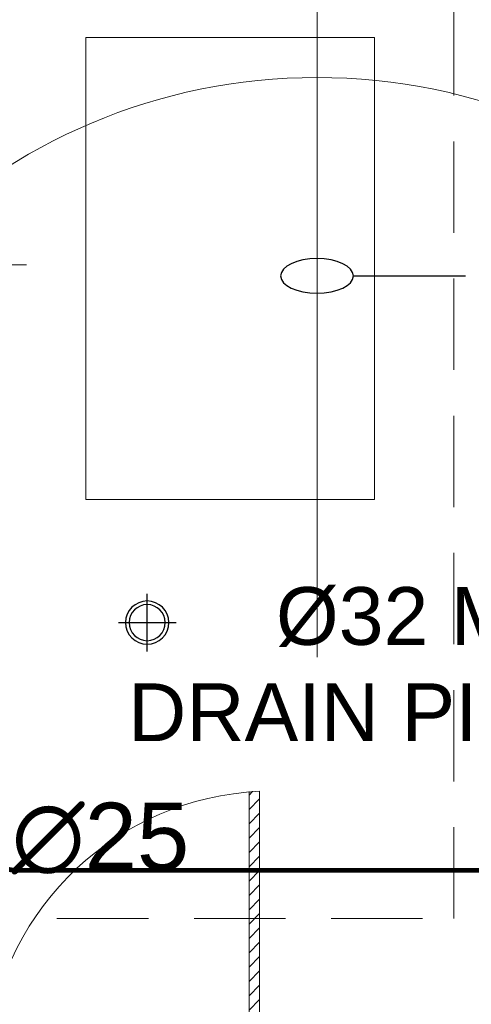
# Model space of a CAD drawing. Header units: inches. Extents: x 105152 to 158499, y 12149 to 30915.
# Tile 153 of 256: x 126315 to 126361, y 21439 to 21541. Entities that reach past the tile are written whole.
import ezdxf

# ---------------------------------------------------------------- set-up
doc = ezdxf.new("R2010")
doc.units = ezdxf.units.IN
doc.header["$MEASUREMENT"] = 0
doc.linetypes.add('HIDDEN', pattern=[0.375, 0.25, -0.125])
doc.layers.add('15w led', color=7, linetype='Continuous', true_color=0xe600e6)
for name, color, linetype, lineweight in [('AC DRAIN PIPE', 7, 'Continuous', 25), ('AR - PLAN', 251, 'Continuous', 5), ('BEAM', 173, 'Continuous', 5), ('COVERAGE ', 251, 'Continuous', 5), ('FIRE TEXT', 7, 'Continuous', 25), ('HVAC SERVICE', 1, 'Continuous', 35), ('HVAC TEXT PP', 104, 'Continuous', 20), ('L1', 5, 'Continuous', 20), ('PD_DOOR', 42, 'Continuous', 25), ('PD_FURNITURE_LOOSE', 20, 'Continuous', 18), ('PD_HATCH', 45, 'Continuous', 9), ('PP-SPRINKLER PIPE', 1, 'Continuous', 0), ('SH-SPRINKLAR', 1, 'Continuous', 0)]:
    doc.layers.add(name, color=color, linetype=linetype, lineweight=lineweight)
for name, color, linetype in [('PD_LIGHTING', 23, 'Continuous'), ('PP-HVAC CASSETTE', 5, 'Continuous'), ('PP-HVAC- CASSETTE', 5, 'Continuous'), ('PP-SPRINKLER', 1, 'Continuous')]:
    doc.layers.add(name, color=color, linetype=linetype)
doc.styles.get("Standard").update_dxf_attribs({"font": 'arial.ttf', "height": 6})
doc.styles.add('text Ht 200mm', font='arial.ttf')

# ---------------------------------------------------------------- blocks, each defined once
blk = doc.blocks.new('PP-CEILING PENDANT')
at = {"layer": 'COVERAGE ', "color": 8, "lineweight": 5}
blk.add_circle((0, 0), 1700, dxfattribs=at)
at = {"layer": 'SH-SPRINKLAR', "lineweight": -3}
for p, q in [((-16.9, 17), (-75.6, 75.8)), ((17.2, 16.7), (75.4, 75)), ((-16.6, 17.3), (-23.9, 28.9)), ((-0.4, 24), (-3.4, 37.3)), ((0.6, 24), (3.5, 37.3)), ((-24, 0.1), (-37.4, -2.9)), ((-24, 0.8), (-37.3, 3.8)), ((-17.1, 16.7), (-28.7, 24.1)), ((-1.5, 8.9), (-1.5, 23.9)), ((1.5, 8.9), (1.5, 23.9)), ((16.8, 17.2), (24.1, 28.7)), ((17.6, 16.3), (29.1, 23.7)), ((23.9, -0.1), (37.4, 2.9)), ((-17.5, -16.3), (-76.5, -75.3)), ((-17.8, -16.1), (-29.3, -23.4)), ((-17.3, -16.6), (-24.7, -28.2)), ((-1.5, -23.9), (-4.5, -37.2)), ((-1.5, -23.9), (-1.5, -8.9)), ((-0.6, -24), (2.3, -37.4)), ((1.5, -23.9), (1.5, -8.9)), ((15.8, -18), (23.1, -29.5)), ((16.2, -17.7), (74.6, -76.1)), ((16.6, -17.3), (28.2, -24.7)), ((23.9, -1.3), (37.3, -4.2))]:
    blk.add_line(p, q, dxfattribs=at)
for centre, major_axis, start_param, end_param in [((0, 0), (-26.5, 26.5), 5.588406, 6.189787), ((0, 0), (-26.5, 26.5), 4.798644, 5.40368), ((0, 0), (26.5, 26.5), 1.657505, 2.255676), ((0, 0), (0.02, 8.87), 5.497787, 11.780972), ((0, 0), (0.02, 6.56), 5.497787, 11.780972), ((0, 23.4), (1.12, 1.12), 5.863873, 8.273293), ((0, 0), (26.5, 26.5), 5.57395, 6.180955), ((0, 0), (-26.5, 26.5), 0.862204, 1.45951), ((0, 0), (-26.5, 26.5), 1.637496, 2.236801), ((0, -23.4), (1.12, 1.12), 2.722281, 5.131701), ((0, 0), (26.5, 26.5), 4.778634, 5.384791), ((0, 0), (-26.5, 26.5), 2.418515, 3.021492)]:
    blk.add_ellipse(centre, major_axis=major_axis, ratio=1, start_param=start_param, end_param=end_param, dxfattribs=at)
blk = doc.blocks.new('PP-SP ARROW')
at = {"color": 3}
blk.add_line((-31.48, 0), (-128.7, 0), dxfattribs=at)
blk.add_ellipse((0, 0), major_axis=(-31.48, 0), ratio=0.476486, dxfattribs=at)
blk = doc.blocks.new('cassette')
at = {"layer": 'L1', "color": 7, "lineweight": 9, "ltscale": 0.07}
blk.add_line((4490.0339, 584.4801), (4491.0477, 584.4801), dxfattribs=at)
blk = doc.blocks.new('I06T')
at = {"layer": 'L1', "xscale": 1000.200035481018, "yscale": 1000.200035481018, "zscale": 1000.200035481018, "rotation": 270}
blk.add_blockref('cassette', (-584597.8, 4491452.1), dxfattribs=at)
blk = doc.blocks.new('A$C43ED6433')
at = {"layer": 'PP-HVAC- CASSETTE', "xscale": 0.8843508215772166, "yscale": 0.8843508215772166, "zscale": 0.8843508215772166, "rotation": 180}
blk.add_blockref('I06T', (-2527.1, 10998.3), dxfattribs=at)
blk = doc.blocks.new('HVAC SERVICE')
at = {"layer": 'PP-HVAC CASSETTE', "xscale": -0.04000986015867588, "yscale": 0.04000986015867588, "zscale": 0.04000986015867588, "rotation": 89.99999999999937}
blk.add_blockref('A$C43ED6433', (564.73, -188.17), dxfattribs=at)
at = {"layer": 'HVAC TEXT PP', "insert": (100.6, -125.24), "char_height": 6, "width": 237.4875, "attachment_point": 1, "bg_fill": 2}
blk.add_mtext('\\pxqr;LIQUID 15.8\\PSUCTION :-28.5 ', dxfattribs=at)
at = {"layer": 'HVAC TEXT PP', "insert": (98.83, -98.29), "char_height": 6, "width": 237.4875, "attachment_point": 1, "bg_fill": 2}
blk.add_mtext('\\pxqr;350X350MM\\P1600 CFM ', dxfattribs=at)
at = {"layer": 'HVAC TEXT PP', "insert": (-36.34, -120.56), "char_height": 6, "width": 237.4875, "attachment_point": 1, "bg_fill": 2}
blk.add_mtext('\\pxqr;%%C32 MM \\PDRAIN PIPE ', dxfattribs=at)
at = {"layer": 'AC DRAIN PIPE', "const_width": 0.5}
blk.add_lwpolyline([(137.21, -109.81), (137.21, -144.99, 0.414214), (142.21, -149.99), (363.28, -149.99, -0.414214), (368.28, -154.99), (368.28, -345.67)], format="xyb", dxfattribs=at)
blk = doc.blocks.new('ight 18w')
at = {"lineweight": 25}
for p, q in [((0, 6), (0, -6)), ((6, 0), (-6, 0))]:
    blk.add_line(p, q, dxfattribs=at)
for radius in [4.5, 3.75]:
    blk.add_circle((0, 0), radius, dxfattribs=at)
blk = doc.blocks.new('FF. ELE')
at = {"layer": '15w led', "color": 2, "xscale": -0.5, "yscale": 0.5, "zscale": 0.5, "rotation": 89.99999999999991}
blk.add_blockref('ight 18w', (125.63, 793.75), dxfattribs=at)
blk = doc.blocks.new('door')
at = {"lineweight": 5}
h = blk.add_hatch(dxfattribs=at)
h.set_pattern_fill('ANSI31', color=251, scale=10, style=0)
h.set_pattern_definition([(45, (10752.127, -6120.4824), (-0.883883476, 0.883883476), [])])
edge = h.paths.add_edge_path()
edge.add_arc((-14403.84, -18781.42), 31.42, 180, 182.3452)
edge.add_line((-14435.23, -18782.7), (-14403.84, -18782.7))
edge.add_line((-14403.84, -18782.7), (-14403.84, -18781.42))
edge.add_line((-14403.84, -18781.42), (-14435.26, -18781.42))
h = blk.add_hatch(dxfattribs=at)
h.set_pattern_fill('ANSI31', color=251, scale=10, style=0)
h.set_pattern_definition([(45, (10752.127, -6123.4768), (-0.883883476, 0.883883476), [])])
edge = h.paths.add_edge_path()
edge.add_arc((-14403.84, -18848.7), 31.42, 177.6548, 180, ccw=False)
edge.add_line((-14435.23, -18847.41), (-14403.84, -18847.41))
edge.add_line((-14403.84, -18847.41), (-14403.84, -18848.7))
edge.add_line((-14403.84, -18848.7), (-14435.26, -18848.7))
at = {"color": 251, "lineweight": 5}
for p, q in [((-14403.84, -18780.13), (-14403.84, -18782.7)), ((-14403.84, -18781.42), (-14435.26, -18781.42)), ((-14403.84, -18782.7), (-14435.23, -18782.7)), ((-14403.84, -18847.41), (-14435.23, -18847.41)), ((-14403.84, -18849.98), (-14403.84, -18847.41)), ((-14403.84, -18848.7), (-14435.26, -18848.7))]:
    blk.add_line(p, q, dxfattribs=at)
for points in [[(-14399.98, -18782.06), (-14399.98, -18779.49), (-14403.84, -18779.49), (-14403.84, -18781.42), (-14402.55, -18781.42), (-14402.55, -18782.06), (-14399.98, -18782.06)], [(-14399.98, -18848.05), (-14399.98, -18850.62), (-14403.84, -18850.62), (-14403.84, -18848.7), (-14402.55, -18848.7), (-14402.55, -18848.05), (-14399.98, -18848.05)]]:
    blk.add_lwpolyline(points, dxfattribs=at)
for points in [[(-14400.24, -18781.8), (-14400.24, -18779.74), (-14403.58, -18779.74), (-14403.58, -18781.16), (-14402.3, -18781.16), (-14402.3, -18781.8)], [(-14400.24, -18848.31), (-14400.24, -18850.37), (-14403.58, -18850.37), (-14403.58, -18848.95), (-14402.3, -18848.95), (-14402.3, -18848.31)]]:
    blk.add_lwpolyline(points, close=True, dxfattribs=at)
for centre, radius, start, end in [((-14399.51, -18779.61), 35.79, 182.8848, 263.0539), ((-14399.87, -18850.35), 35.42, 96.4258, 177.3294)]:
    blk.add_arc(centre, radius, start, end, dxfattribs=at)
blk = doc.blocks.new('DSGJHFGDHSDF DGH D')
at = {"layer": 'PD_FURNITURE_LOOSE', "color": 251, "lineweight": 5}
blk.add_lwpolyline([(18.75, -99.56), (48.75, -99.56), (48.75, -51.56), (18.75, -51.56)], close=True, dxfattribs=at)
blk = doc.blocks.new('FIRST FLOOR PLAN 0')
at = {"layer": 'PD_DOOR', "color": 251, "ltscale": 25, "xscale": -0.842675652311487, "yscale": 0.842675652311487, "zscale": 0.842675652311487, "rotation": 89.99999999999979}
blk.add_blockref('door', (-16832.04, -12306.01), dxfattribs=at)
at = {"layer": 'PD_FURNITURE_LOOSE', "color": 251}
blk.add_blockref('DSGJHFGDHSDF DGH D', (-985.5, -11.9), dxfattribs=at)
blk = doc.blocks.new('columns2')
at = {"layer": 'PD_HATCH', "color": 173, "linetype": 'HIDDEN', "lineweight": 5, "ltscale": 38}
for p, q in [((187.5, -95), (187.5, 42)), ((18, -95), (187.5, -95))]:
    blk.add_line(p, q, dxfattribs=at)

msp = doc.modelspace()

# ---------------------------------------------------------------- linework, layer by layer
at = {"layer": 'PP-SPRINKLER PIPE'}
msp.add_line((126345.44, 21474.65), (126241.13, 21474.65), dxfattribs=at)

# ---------------------------------------------------------------- block references
at = {"layer": 'FIRE TEXT', "xscale": 0.1199999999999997, "yscale": 0.1199999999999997, "zscale": 0.03999999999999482, "rotation": 89.99999999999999}
msp.add_blockref('PP-SP ARROW', (126323.76, 21474.65), dxfattribs=at)
at = {"layer": 'PP-SPRINKLER', "xscale": -0.03543314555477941, "yscale": 0.03543314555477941, "zscale": 35.43314555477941, "rotation": 180}
msp.add_blockref('PP-CEILING PENDANT', (126345.44, 21553.88), dxfattribs=at)
at = {"layer": 'PP-SPRINKLER', "xscale": 0.03543314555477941, "yscale": 0.03543314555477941, "zscale": 35.43314555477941}
msp.add_blockref('PP-CEILING PENDANT', (126345.44, 21474.65), dxfattribs=at)

# ---------------------------------------------------------------- texts
at = {"layer": 'FIRE TEXT', "style": 'text Ht 200mm'}
msp.add_text('∅25', height=7, dxfattribs=at).set_placement((126313.71, 21452.54))

# ---------------------------------------------------------------- next in the draw order: block references
at = {"layer": 'HVAC SERVICE'}
msp.add_blockref('HVAC SERVICE', (126172.16, 21602.5), dxfattribs=at)

# ---------------------------------------------------------------- next in the draw order: linework, layer by layer
at = {"layer": 'PP-SPRINKLER PIPE'}
msp.add_line((126345.44, 21553.88), (126345.44, 21474.65), dxfattribs=at)

# ---------------------------------------------------------------- next in the draw order: block references
at = {"layer": 'FIRE TEXT', "xscale": -0.1199999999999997, "yscale": 0.1199999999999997, "zscale": 0.03999999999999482}
msp.add_blockref('PP-SP ARROW', (126345.44, 21514.27), dxfattribs=at)
at = {"layer": 'PD_LIGHTING', "color": 2}
msp.add_blockref('FF. ELE', (126202.16, 20684.5), dxfattribs=at)

# ---------------------------------------------------------------- next in the draw order: block references
at = {"layer": 'AR - PLAN', "color": 251}
msp.add_blockref('FIRST FLOOR PLAN 0', (127288.16, 21602.5), dxfattribs=at)

# ---------------------------------------------------------------- next in the draw order: block references
at = {"layer": 'BEAM'}
msp.add_blockref('columns2', (126172.16, 21542.5), dxfattribs=at)

doc.saveas('drawing.dxf')
